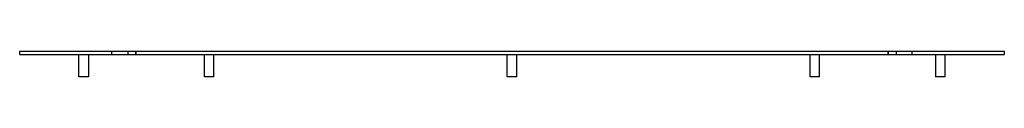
# Model space of a CAD drawing. Header units: millimetres. Extents: x -615 to 615, y -32 to 0.
import ezdxf

# ---------------------------------------------------------------- set-up
doc = ezdxf.new("R2010")
doc.units = ezdxf.units.MM
doc.layers.add('HIDDEN', color=7, linetype='Continuous')
doc.layers.add('THICK', color=7, linetype='Continuous')

msp = doc.modelspace()

# ---------------------------------------------------------------- linework, layer by layer
at = {"layer": 'HIDDEN'}
for p, q in [((-615, 0), (-615, 0)), ((-500, -4), (-500, 0)), ((-480, 0), (-480, -4)), ((-480, 0), (-480, -4)), ((-470, -4), (-470, 0)), ((-470, 0), (-470, -4)), ((470, -4), (470, 0)), ((470, 0), (470, -4)), ((480, 0), (480, -4)), ((480, 0), (480, -4)), ((500, -4), (500, 0)), ((615, 0), (615, 0)), ((-615, -4), (-615, -4)), ((615, -4), (615, -4))]:
    msp.add_line(p, q, dxfattribs=at)
at = {"layer": 'THICK'}
for p, q in [((-615, -4), (-615, 0)), ((-615, 0), (615, 0)), ((615, 0), (615, -4)), ((-615, -4), (615, -4)), ((-541, -32), (-541, -4)), ((-529, -4), (-529, -32)), ((-384.3, -32), (-384.3, -4)), ((-372.3, -32), (-372.3, -4)), ((-6, -32), (-6, -4)), ((6, -32), (6, -4)), ((372.3, -32), (372.3, -4)), ((384.3, -32), (384.3, -4)), ((529, -4), (529, -32)), ((541, -32), (541, -4)), ((-529, -32), (-541, -32)), ((-382.5, -32), (-384.3, -32)), ((-372.3, -32), (-382.5, -32)), ((0, -32), (-6, -32)), ((6, -32), (0, -32)), ((382.5, -32), (372.3, -32)), ((384.3, -32), (382.5, -32)), ((541, -32), (529, -32))]:
    msp.add_line(p, q, dxfattribs=at)

doc.saveas('drawing.dxf')
